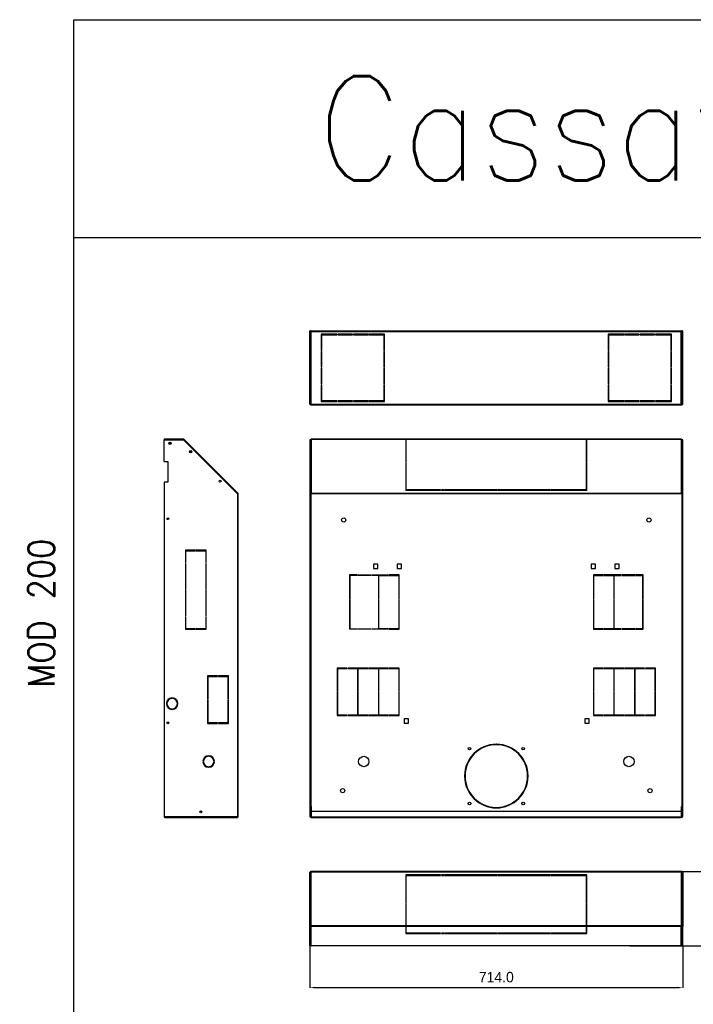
# Model space of a CAD drawing. Header units: inches. Extents: x -8834 to -3121, y 1010 to 9212.
# Tile 26 of 36: x -8834 to -7544, y 7040 to 8927. Entities that reach past the tile are written whole.
import ezdxf

# ---------------------------------------------------------------- set-up
doc = ezdxf.new("R2010")
doc.units = ezdxf.units.IN
doc.layers.add('1', color=7, linetype='Continuous')
doc.styles.add('CONVERTER_11', font='txt.shx', dxfattribs={"width": 0.9})
doc.dimstyles.new('Copia di Standard', dxfattribs={"dimtxt": 20, "dimasz": 10, "dimexe": 0.18, "dimexo": 0.0625, "dimgap": 10, "dimtad": 1, "dimdec": 1, "dimzin": 0, "dimdsep": 46, "dimtxsty": 'Standard', "dimcen": 0.09, "dimclrd": 4, "dimclre": 4, "dimadec": 0, "dimazin": 0, "dimtfac": 1, "dimtdec": 1, "dimtofl": 0, "dimtmove": 0, "dimatfit": 3, "dimfxl": 0.18, "dimtolj": 1, "dimtzin": 0, "dimarcsym": 0})

# ---------------------------------------------------------------- blocks, each defined once
blk = doc.blocks.new('*D33')
at = {"color": 3, "lineweight": -2, "transparency": 16777216}
for p, q in [((-8278.3, 7152.2), (-8278.3, 7071.7)), ((-7564.3, 7152.2), (-7564.3, 7071.7)), ((-8268.3, 7071.9), (-7574.3, 7071.9))]:
    blk.add_line(p, q, dxfattribs=at)
at = {"color": 3, "transparency": 16777216}
for points in [[(-8268.3, 7073.6), (-8268.3, 7070.3), (-8278.3, 7071.9)], [(-7574.3, 7073.6), (-7574.3, 7070.3), (-7564.3, 7071.9)]]:
    blk.add_solid(points, dxfattribs=at)
at = {"layer": 'Defpoints', "color": 0, "transparency": 16777216}
for p in [(-8278.3, 7152.3), (-7564.3, 7152.3), (-7564.3, 7071.9)]:
    blk.add_point(p, dxfattribs=at)
at = {"color": 3, "transparency": 16777216, "insert": (-7921.3, 7091.9), "char_height": 20, "attachment_point": 5}
blk.add_mtext('\\A1;714.0', dxfattribs=at)
blk = doc.blocks.new('*D34')
at = {"color": 3, "lineweight": -2, "transparency": 16777216}
for p, q in [((-7665.7, 7294.3), (-7413.8, 7294.3)), ((-7414, 7162.3), (-7414, 7284.3)), ((-7665.7, 7152.3), (-7413.8, 7152.3))]:
    blk.add_line(p, q, dxfattribs=at)
at = {"color": 3, "transparency": 16777216}
for points in [[(-7415.7, 7284.3), (-7412.4, 7284.3), (-7414, 7294.3)], [(-7415.7, 7162.3), (-7412.4, 7162.3), (-7414, 7152.3)]]:
    blk.add_solid(points, dxfattribs=at)
at = {"layer": 'Defpoints', "color": 0, "transparency": 16777216}
for p in [(-7665.8, 7294.3), (-7414, 7294.3), (-7665.8, 7152.3)]:
    blk.add_point(p, dxfattribs=at)
at = {"color": 3, "transparency": 16777216, "insert": (-7434, 7223.3), "char_height": 20, "attachment_point": 5, "rotation": 90}
blk.add_mtext('\\A1;142.0', dxfattribs=at)

msp = doc.modelspace()

# ---------------------------------------------------------------- linework, layer by layer
at = {"color": 7, "linetype": 'Continuous'}
for p, q in [((-8278.28, 8190.21), (-8278.28, 8330.72)), ((-8278.28, 8330.72), (-8277.28, 8330.72)), ((-8277.28, 8190.21), (-8277.28, 8330.72)), ((-8277.18, 8329.22), (-8277.18, 8330.72)), ((-8276.18, 8330.72), (-8277.18, 8330.72)), ((-8277.18, 8329.22), (-8275.68, 8329.22)), ((-8277.18, 8190.21), (-8277.18, 8329.22)), ((-8276.18, 8329.22), (-8276.18, 8330.72)), ((-8275.68, 8330.72), (-8275.68, 8329.22)), ((-8275.68, 8330.72), (-8021.28, 8330.72)), ((-8226.03, 8324.22), (-8256.78, 8324.22)), ((-8256.78, 8324.22), (-8256.78, 8292.66)), ((-8255.78, 8323.22), (-8226.03, 8323.22)), ((-8255.78, 8292.66), (-8255.78, 8323.22)), ((-8226.03, 8323.22), (-8226.03, 8324.22)), ((-8196.53, 8324.22), (-8224.53, 8324.22)), ((-8224.53, 8324.22), (-8224.53, 8323.22)), ((-8224.53, 8323.22), (-8196.53, 8323.22)), ((-8196.53, 8323.22), (-8196.53, 8324.22)), ((-8195.03, 8324.22), (-8195.03, 8323.22)), ((-8167.03, 8324.22), (-8195.03, 8324.22)), ((-8195.03, 8323.22), (-8167.03, 8323.22)), ((-8167.03, 8323.22), (-8167.03, 8324.22)), ((-8165.53, 8324.22), (-8165.53, 8323.22)), ((-8135.78, 8324.22), (-8165.53, 8324.22)), ((-8165.53, 8323.22), (-8136.78, 8323.22)), ((-8136.78, 8323.22), (-8136.78, 8292.66)), ((-8135.78, 8292.66), (-8135.78, 8324.22)), ((-8021.28, 8330.72), (-7566.88, 8330.72)), ((-7677.03, 8324.22), (-7706.78, 8324.22)), ((-7706.78, 8324.22), (-7706.78, 8292.66)), ((-7705.78, 8323.22), (-7677.03, 8323.22)), ((-7705.78, 8292.66), (-7705.78, 8323.22)), ((-7677.03, 8323.22), (-7677.03, 8324.22)), ((-7675.53, 8324.22), (-7675.53, 8323.22)), ((-7647.53, 8324.22), (-7675.53, 8324.22)), ((-7675.53, 8323.22), (-7647.53, 8323.22)), ((-7647.53, 8323.22), (-7647.53, 8324.22)), ((-7646.03, 8324.22), (-7646.03, 8323.22)), ((-7618.03, 8324.22), (-7646.03, 8324.22)), ((-7646.03, 8323.22), (-7618.03, 8323.22)), ((-7618.03, 8323.22), (-7618.03, 8324.22)), ((-7585.78, 8324.22), (-7616.53, 8324.22)), ((-7616.53, 8324.22), (-7616.53, 8323.22)), ((-7616.53, 8323.22), (-7586.78, 8323.22)), ((-7586.78, 8323.22), (-7586.78, 8292.66)), ((-7585.78, 8292.66), (-7585.78, 8324.22)), ((-7566.88, 8330.72), (-7566.88, 8329.22)), ((-7566.88, 8329.22), (-7565.38, 8329.22)), ((-7566.38, 8330.72), (-7566.38, 8329.22)), ((-7565.38, 8330.72), (-7566.38, 8330.72)), ((-7565.38, 8330.72), (-7565.38, 8329.22)), ((-7565.38, 8329.22), (-7565.38, 8190.21)), ((-7565.28, 8330.72), (-7564.28, 8330.72)), ((-7565.28, 8330.72), (-7565.28, 8190.21)), ((-7564.28, 8190.21), (-7564.28, 8330.72)), ((-8256.78, 8292.66), (-8255.78, 8292.66)), ((-8256.78, 8291.16), (-8256.78, 8260.76)), ((-8255.78, 8291.16), (-8256.78, 8291.16)), ((-8255.78, 8260.76), (-8255.78, 8291.16)), ((-8136.78, 8292.66), (-8135.78, 8292.66)), ((-8135.78, 8291.16), (-8136.78, 8291.16)), ((-8136.78, 8291.16), (-8136.78, 8260.76)), ((-8135.78, 8260.76), (-8135.78, 8291.16)), ((-7706.78, 8292.66), (-7705.78, 8292.66)), ((-7706.78, 8291.16), (-7706.78, 8260.76)), ((-7705.78, 8291.16), (-7706.78, 8291.16)), ((-7705.78, 8260.76), (-7705.78, 8291.16)), ((-7586.78, 8292.66), (-7585.78, 8292.66)), ((-7585.78, 8291.16), (-7586.78, 8291.16)), ((-7586.78, 8291.16), (-7586.78, 8260.76)), ((-7585.78, 8260.76), (-7585.78, 8291.16)), ((-8256.78, 8260.76), (-8255.78, 8260.76)), ((-8256.78, 8259.26), (-8256.78, 8228.86)), ((-8255.78, 8259.26), (-8256.78, 8259.26)), ((-8255.78, 8228.86), (-8255.78, 8259.26)), ((-8136.78, 8260.76), (-8135.78, 8260.76)), ((-8136.78, 8259.26), (-8136.78, 8228.86)), ((-8135.78, 8259.26), (-8136.78, 8259.26)), ((-8135.78, 8228.86), (-8135.78, 8259.26)), ((-7706.78, 8260.76), (-7705.78, 8260.76)), ((-7706.78, 8259.26), (-7706.78, 8228.86)), ((-7705.78, 8259.26), (-7706.78, 8259.26)), ((-7705.78, 8228.86), (-7705.78, 8259.26)), ((-7586.78, 8260.76), (-7585.78, 8260.76)), ((-7585.78, 8259.26), (-7586.78, 8259.26)), ((-7586.78, 8259.26), (-7586.78, 8228.86)), ((-7585.78, 8228.86), (-7585.78, 8259.26)), ((-8256.78, 8228.86), (-8255.78, 8228.86)), ((-8255.78, 8227.36), (-8256.78, 8227.36)), ((-8256.78, 8227.36), (-8256.78, 8195.21)), ((-8255.78, 8196.21), (-8255.78, 8227.36)), ((-8136.78, 8228.86), (-8135.78, 8228.86)), ((-8136.78, 8227.36), (-8136.78, 8196.21)), ((-8135.78, 8227.36), (-8136.78, 8227.36)), ((-8135.78, 8195.21), (-8135.78, 8227.36)), ((-7706.78, 8228.86), (-7705.78, 8228.86)), ((-7706.78, 8227.36), (-7706.78, 8195.21)), ((-7705.78, 8227.36), (-7706.78, 8227.36)), ((-7705.78, 8196.21), (-7705.78, 8227.36)), ((-7586.78, 8228.86), (-7585.78, 8228.86)), ((-7586.78, 8227.36), (-7586.78, 8196.21)), ((-7585.78, 8227.36), (-7586.78, 8227.36)), ((-7585.78, 8195.21), (-7585.78, 8227.36)), ((-8277.18, 8190.21), (-8276.18, 8190.21)), ((-8276.78, 8189.71), (-8275.68, 8189.71)), ((-8276.18, 8190.21), (-8275.68, 8190.21)), ((-8275.68, 8190.21), (-8275.68, 8189.86)), ((-8275.68, 8189.86), (-8275.68, 8189.71)), ((-8275.68, 8189.71), (-8275.68, 8188.71)), ((-8256.78, 8195.21), (-8226.03, 8195.21)), ((-8226.03, 8196.21), (-8255.78, 8196.21)), ((-8226.03, 8195.21), (-8226.03, 8196.21)), ((-8224.53, 8196.21), (-8224.53, 8195.21)), ((-8196.53, 8196.21), (-8224.53, 8196.21)), ((-8224.53, 8195.21), (-8196.53, 8195.21)), ((-8196.53, 8195.21), (-8196.53, 8196.21)), ((-8195.03, 8196.21), (-8195.03, 8195.21)), ((-8167.03, 8196.21), (-8195.03, 8196.21)), ((-8195.03, 8195.21), (-8167.03, 8195.21)), ((-8167.03, 8195.21), (-8167.03, 8196.21)), ((-8136.78, 8196.21), (-8165.53, 8196.21)), ((-8165.53, 8196.21), (-8165.53, 8195.21)), ((-8165.53, 8195.21), (-8135.78, 8195.21)), ((-7706.78, 8195.21), (-7677.03, 8195.21)), ((-7677.03, 8196.21), (-7705.78, 8196.21)), ((-7677.03, 8195.21), (-7677.03, 8196.21)), ((-7647.53, 8196.21), (-7675.53, 8196.21)), ((-7675.53, 8196.21), (-7675.53, 8195.21)), ((-7675.53, 8195.21), (-7647.53, 8195.21)), ((-7647.53, 8195.21), (-7647.53, 8196.21)), ((-7646.03, 8196.21), (-7646.03, 8195.21)), ((-7618.03, 8196.21), (-7646.03, 8196.21)), ((-7646.03, 8195.21), (-7618.03, 8195.21)), ((-7618.03, 8195.21), (-7618.03, 8196.21)), ((-7616.53, 8196.21), (-7616.53, 8195.21)), ((-7586.78, 8196.21), (-7616.53, 8196.21)), ((-7616.53, 8195.21), (-7585.78, 8195.21)), ((-7566.88, 8190.21), (-7566.38, 8190.21)), ((-7566.88, 8190.21), (-7566.88, 8189.86)), ((-7566.88, 8189.86), (-7566.88, 8189.71)), ((-7566.88, 8189.71), (-7565.78, 8189.71)), ((-7566.88, 8189.71), (-7566.88, 8188.71)), ((-7566.38, 8190.21), (-7565.38, 8190.21)), ((-8276.78, 8188.71), (-8275.68, 8188.71)), ((-8275.68, 8188.71), (-8021.28, 8188.71)), ((-8021.28, 8188.71), (-7566.88, 8188.71)), ((-7566.88, 8188.71), (-7565.78, 8188.71)), ((-8557.88, 8123.1), (-8557.88, 8121.6)), ((-8520.23, 8123.1), (-8557.88, 8123.1)), ((-8557.88, 8080.35), (-8557.88, 8121.6)), ((-8557.88, 8121.6), (-8520.52, 8121.6)), ((-8520.17, 8121.25), (-8520.52, 8121.6)), ((-8520.46, 8121.54), (-8520.44, 8121.6)), ((-8520.23, 8122.1), (-8520.44, 8121.6)), ((-8520.23, 8123.1), (-8520.23, 8122.1)), ((-8520.17, 8121.25), (-8520.08, 8121.45)), ((-8417.67, 8018.74), (-8520.17, 8121.25)), ((-8520.08, 8121.45), (-8519.88, 8121.95)), ((-8519.88, 8121.95), (-8519.17, 8122.66)), ((-8416.31, 8019.8), (-8519.17, 8122.66)), ((-8277.28, 8121.6), (-8278.28, 8121.6)), ((-8278.28, 8121.6), (-8278.28, 8080.35)), ((-8277.28, 8080.35), (-8277.28, 8121.6)), ((-8277.18, 8108.1), (-8277.18, 8121.6)), ((-8276.18, 8121.45), (-8276.18, 8121.6)), ((-8276.18, 8108.1), (-8276.18, 8121.45)), ((-8275.68, 8121.95), (-8276.03, 8121.95)), ((-8021.28, 8123.1), (-8275.68, 8123.1)), ((-8021.28, 8122.1), (-8275.68, 8122.1)), ((-8094.88, 8121.95), (-8094.88, 8080.2)), ((-8093.88, 8080.2), (-8093.88, 8121.95)), ((-7566.88, 8123.1), (-8021.28, 8123.1)), ((-7566.88, 8122.1), (-8021.28, 8122.1)), ((-7748.88, 8121.95), (-7748.88, 8080.2)), ((-7747.88, 8080.2), (-7747.88, 8121.95)), ((-7566.52, 8121.95), (-7566.88, 8121.95)), ((-7566.38, 8121.6), (-7566.38, 8121.45)), ((-7566.38, 8108.1), (-7566.38, 8121.45)), ((-7565.38, 8121.6), (-7565.38, 8108.1)), ((-7565.28, 8121.6), (-7565.28, 8080.35)), ((-7564.28, 8121.6), (-7565.28, 8121.6)), ((-7564.28, 8080.35), (-7564.28, 8121.6)), ((-8277.18, 8107.95), (-8277.18, 8108.1)), ((-8276.18, 8108.1), (-8277.18, 8108.1)), ((-8277.18, 8018.74), (-8277.18, 8107.95)), ((-8277.18, 8107.95), (-8276.18, 8107.95)), ((-8276.18, 8107.95), (-8276.18, 8108.1)), ((-8276.18, 8018.74), (-8276.18, 8107.95)), ((-7566.38, 8107.95), (-7566.38, 8108.1)), ((-7565.38, 8108.1), (-7566.38, 8108.1)), ((-7566.38, 8107.95), (-7565.38, 8107.95)), ((-7566.38, 8018.74), (-7566.38, 8107.95)), ((-7565.38, 8107.95), (-7565.38, 8108.1)), ((-7565.38, 8018.74), (-7565.38, 8107.95)), ((-8557.88, 8080.35), (-8550.88, 8080.35)), ((-8550.88, 8080.35), (-8550.88, 8040.35)), ((-8277.28, 8080.35), (-8278.28, 8080.35)), ((-8278.28, 8080.35), (-8278.28, 8040.35)), ((-8277.28, 8080.35), (-8277.28, 8040.35)), ((-8094.88, 8080.2), (-8093.88, 8080.2)), ((-8094.88, 8080.2), (-8094.88, 8079.49)), ((-8094.88, 8079.49), (-8093.88, 8079.49)), ((-8094.88, 8078.43), (-8094.88, 8025.56)), ((-8093.88, 8078.43), (-8094.88, 8078.43)), ((-8093.88, 8079.49), (-8093.88, 8080.2)), ((-8093.88, 8025.86), (-8093.88, 8078.43)), ((-7748.88, 8080.2), (-7748.88, 8079.49)), ((-7748.88, 8080.2), (-7747.88, 8080.2)), ((-7748.88, 8079.49), (-7747.88, 8079.49)), ((-7748.88, 8078.43), (-7748.88, 8025.86)), ((-7747.88, 8078.43), (-7748.88, 8078.43)), ((-7747.88, 8079.49), (-7747.88, 8080.2)), ((-7747.88, 8025.56), (-7747.88, 8078.43)), ((-7565.28, 8040.35), (-7565.28, 8080.35)), ((-7564.28, 8080.35), (-7565.28, 8080.35)), ((-7564.28, 8040.35), (-7564.28, 8080.35)), ((-8550.88, 8040.35), (-8557.88, 8040.35)), ((-8557.88, 8040.35), (-8557.88, 7399.39)), ((-8278.28, 8040.35), (-8278.28, 7399.39)), ((-8278.28, 8040.35), (-8277.28, 8040.35)), ((-8277.28, 8018.45), (-8277.28, 8040.35)), ((-7565.28, 8040.35), (-7564.28, 8040.35)), ((-7565.28, 8040.35), (-7565.28, 8018.45)), ((-7564.28, 7399.39), (-7564.28, 8040.35)), ((-8417.02, 8019.1), (-8416.31, 8019.8)), ((-8028.13, 8025.56), (-8094.88, 8025.56)), ((-8094.88, 8025.56), (-8094.88, 8024.86)), ((-8028.13, 8024.86), (-8094.88, 8024.86)), ((-8028.13, 8025.86), (-8093.88, 8025.86)), ((-8028.13, 8025.56), (-8028.13, 8025.86)), ((-8028.13, 8024.86), (-8028.13, 8025.56)), ((-8021.28, 8025.86), (-8026.63, 8025.86)), ((-8026.63, 8025.86), (-8026.63, 8025.56)), ((-8021.28, 8025.56), (-8026.63, 8025.56)), ((-8026.63, 8025.56), (-8026.63, 8024.86)), ((-8021.28, 8024.86), (-8026.63, 8024.86)), ((-8021.28, 8025.86), (-8023.63, 8025.86)), ((-8021.28, 8025.56), (-8023.63, 8025.56)), ((-8021.28, 8024.86), (-8023.63, 8024.86)), ((-8020.63, 8025.86), (-8021.28, 8025.86)), ((-8020.63, 8025.56), (-8021.28, 8025.56)), ((-8020.63, 8024.86), (-8021.28, 8024.86)), ((-8020.63, 8025.56), (-8020.63, 8025.86)), ((-8020.63, 8024.86), (-8020.63, 8025.56)), ((-8019.13, 8025.86), (-8019.13, 8025.56)), ((-7919.13, 8025.86), (-8019.13, 8025.86)), ((-8019.13, 8025.56), (-8019.13, 8024.86)), ((-7919.13, 8025.56), (-8019.13, 8025.56)), ((-7919.13, 8024.86), (-8019.13, 8024.86)), ((-7919.13, 8025.56), (-7919.13, 8025.86)), ((-7919.13, 8024.86), (-7919.13, 8025.56)), ((-7917.63, 8025.86), (-7917.63, 8025.56)), ((-7817.63, 8025.86), (-7917.63, 8025.86)), ((-7917.63, 8025.56), (-7917.63, 8024.86)), ((-7817.63, 8025.56), (-7917.63, 8025.56)), ((-7817.63, 8024.86), (-7917.63, 8024.86)), ((-7817.63, 8025.56), (-7817.63, 8025.86)), ((-7817.63, 8024.86), (-7817.63, 8025.56)), ((-7748.88, 8025.86), (-7816.13, 8025.86)), ((-7816.13, 8025.86), (-7816.13, 8025.56)), ((-7816.13, 8025.56), (-7816.13, 8024.86)), ((-7747.88, 8025.56), (-7816.13, 8025.56)), ((-7747.88, 8024.86), (-7816.13, 8024.86)), ((-7747.88, 8024.86), (-7747.88, 8025.56)), ((-8417.37, 8018.45), (-8417.67, 8018.74)), ((-8417.67, 8018.74), (-8417.37, 8018.74)), ((-8417.37, 8018.74), (-8417.02, 8019.1)), ((-8417.37, 8018.45), (-8416.87, 8018.45)), ((-8416.87, 8018.45), (-8416.87, 8018.74)), ((-8416.87, 8018.45), (-8415.87, 8018.45)), ((-8415.87, 8018.45), (-8415.87, 8018.74)), ((-8415.87, 7399.39), (-8415.87, 8018.45)), ((-8277.28, 7399.39), (-8277.28, 8018.45)), ((-8277.28, 8018.45), (-8276.78, 8018.45)), ((-8276.18, 8018.74), (-8277.18, 8018.74)), ((-8276.78, 8018.45), (-8275.68, 8018.45)), ((-8275.68, 8018.74), (-8275.68, 8019.1)), ((-8275.68, 8018.74), (-8275.68, 8018.45)), ((-7566.88, 8018.74), (-7566.88, 8019.1)), ((-7566.88, 8018.45), (-7566.88, 8018.74)), ((-7565.78, 8018.45), (-7566.88, 8018.45)), ((-7565.38, 8018.74), (-7566.38, 8018.74)), ((-7565.78, 8018.45), (-7565.28, 8018.45)), ((-7565.28, 8018.45), (-7565.28, 7399.39)), ((-8497.62, 7909.97), (-8516.87, 7909.97)), ((-8516.87, 7909.97), (-8516.87, 7886.53)), ((-8515.87, 7908.97), (-8497.62, 7908.97)), ((-8515.87, 7886.53), (-8515.87, 7908.97)), ((-8497.62, 7908.97), (-8497.62, 7909.97)), ((-8496.12, 7909.97), (-8496.12, 7908.97)), ((-8476.87, 7909.97), (-8496.12, 7909.97)), ((-8496.12, 7908.97), (-8477.87, 7908.97)), ((-8477.87, 7908.97), (-8477.87, 7886.53)), ((-8476.87, 7886.53), (-8476.87, 7909.97)), ((-8516.87, 7886.53), (-8515.87, 7886.53)), ((-8516.87, 7885.03), (-8516.87, 7835.03)), ((-8515.87, 7885.03), (-8516.87, 7885.03)), ((-8515.87, 7835.03), (-8515.87, 7885.03)), ((-8477.87, 7886.53), (-8476.87, 7886.53)), ((-8477.87, 7885.03), (-8477.87, 7835.03)), ((-8476.87, 7885.03), (-8477.87, 7885.03)), ((-8476.87, 7835.03), (-8476.87, 7885.03)), ((-8156.33, 7883.59), (-8156.33, 7875.29)), ((-8148.03, 7883.59), (-8156.33, 7883.59)), ((-8156.33, 7875.29), (-8148.03, 7875.29)), ((-8148.03, 7875.29), (-8148.03, 7883.59)), ((-8103.03, 7883.59), (-8111.33, 7883.59)), ((-8111.33, 7883.59), (-8111.33, 7875.29)), ((-8111.33, 7875.29), (-8103.03, 7875.29)), ((-8103.03, 7875.29), (-8103.03, 7883.59)), ((-7731.23, 7883.59), (-7739.53, 7883.59)), ((-7739.53, 7883.59), (-7739.53, 7875.29)), ((-7739.53, 7875.29), (-7731.23, 7875.29)), ((-7731.23, 7875.29), (-7731.23, 7883.59)), ((-7686.23, 7883.59), (-7694.53, 7883.59)), ((-7694.53, 7883.59), (-7694.53, 7875.29)), ((-7694.53, 7875.29), (-7686.23, 7875.29)), ((-7686.23, 7875.29), (-7686.23, 7883.59)), ((-8202.28, 7862.79), (-8202.28, 7816.69)), ((-8188.5, 7862.79), (-8202.28, 7862.79)), ((-8201.28, 7816.69), (-8201.28, 7861.79)), ((-8188.5, 7861.79), (-8201.28, 7861.79)), ((-8188.5, 7862.79), (-8188.5, 7861.79)), ((-8187, 7862.79), (-8161.45, 7862.79)), ((-8187, 7861.79), (-8187, 7862.79)), ((-8161.45, 7861.79), (-8187, 7861.79)), ((-8161.45, 7862.79), (-8161.45, 7861.79)), ((-8159.95, 7861.79), (-8159.95, 7862.79)), ((-8159.95, 7862.79), (-8127.93, 7862.79)), ((-8147.18, 7861.79), (-8159.95, 7861.79)), ((-8147.18, 7861.79), (-8147.18, 7816.69)), ((-8146.18, 7816.69), (-8146.18, 7861.79)), ((-8146.18, 7861.79), (-8127.93, 7861.79)), ((-8127.93, 7861.79), (-8127.93, 7862.79)), ((-8126.43, 7862.79), (-8126.43, 7861.79)), ((-8107.18, 7862.79), (-8126.43, 7862.79)), ((-8126.43, 7861.79), (-8108.18, 7861.79)), ((-8108.18, 7861.79), (-8108.18, 7816.69)), ((-8107.18, 7816.69), (-8107.18, 7862.79)), ((-7735.38, 7862.79), (-7735.38, 7816.69)), ((-7716.13, 7862.79), (-7735.38, 7862.79)), ((-7734.38, 7861.79), (-7716.13, 7861.79)), ((-7734.38, 7816.69), (-7734.38, 7861.79)), ((-7716.13, 7861.79), (-7716.13, 7862.79)), ((-7714.63, 7862.79), (-7714.63, 7861.79)), ((-7682.6, 7862.79), (-7714.63, 7862.79)), ((-7714.63, 7861.79), (-7696.38, 7861.79)), ((-7696.38, 7861.79), (-7696.38, 7816.69)), ((-7695.38, 7861.79), (-7682.6, 7861.79)), ((-7695.38, 7816.69), (-7695.38, 7861.79)), ((-7682.6, 7861.79), (-7682.6, 7862.79)), ((-7655.55, 7862.79), (-7681.1, 7862.79)), ((-7681.1, 7862.79), (-7681.1, 7861.79)), ((-7681.1, 7861.79), (-7655.55, 7861.79)), ((-7655.55, 7861.79), (-7655.55, 7862.79)), ((-7654.05, 7862.79), (-7654.05, 7861.79)), ((-7640.28, 7862.79), (-7654.05, 7862.79)), ((-7654.05, 7861.79), (-7641.28, 7861.79)), ((-7641.28, 7861.79), (-7641.28, 7816.69)), ((-7640.28, 7816.69), (-7640.28, 7862.79)), ((-8516.87, 7835.03), (-8515.87, 7835.03)), ((-8516.87, 7833.53), (-8516.87, 7783.53)), ((-8515.87, 7833.53), (-8516.87, 7833.53)), ((-8515.87, 7783.53), (-8515.87, 7833.53)), ((-8477.87, 7835.03), (-8476.87, 7835.03)), ((-8476.87, 7833.53), (-8477.87, 7833.53)), ((-8477.87, 7833.53), (-8477.87, 7783.53)), ((-8476.87, 7783.53), (-8476.87, 7833.53)), ((-8202.28, 7816.69), (-8201.28, 7816.69)), ((-8202.28, 7815.19), (-8202.28, 7758.59)), ((-8201.28, 7815.19), (-8202.28, 7815.19)), ((-8201.28, 7759.59), (-8201.28, 7815.19)), ((-8147.18, 7816.69), (-8146.18, 7816.69)), ((-8147.18, 7815.19), (-8147.18, 7759.59)), ((-8146.18, 7815.19), (-8147.18, 7815.19)), ((-8146.18, 7759.59), (-8146.18, 7815.19)), ((-8108.18, 7816.69), (-8107.18, 7816.69)), ((-8107.18, 7815.19), (-8108.18, 7815.19)), ((-8108.18, 7815.19), (-8108.18, 7759.59)), ((-8107.18, 7758.59), (-8107.18, 7815.19)), ((-7735.38, 7816.69), (-7734.38, 7816.69)), ((-7734.38, 7815.19), (-7735.38, 7815.19)), ((-7735.38, 7815.19), (-7735.38, 7758.59)), ((-7734.38, 7759.59), (-7734.38, 7815.19)), ((-7696.38, 7816.69), (-7695.38, 7816.69)), ((-7695.38, 7815.19), (-7696.38, 7815.19)), ((-7696.38, 7815.19), (-7696.38, 7759.59)), ((-7695.38, 7759.59), (-7695.38, 7815.19)), ((-7641.28, 7816.69), (-7640.28, 7816.69)), ((-7640.28, 7815.19), (-7641.28, 7815.19)), ((-7641.28, 7815.19), (-7641.28, 7759.59)), ((-7640.28, 7758.59), (-7640.28, 7815.19)), ((-8516.87, 7783.53), (-8515.87, 7783.53)), ((-8516.87, 7782.03), (-8516.87, 7758.59)), ((-8515.87, 7782.03), (-8516.87, 7782.03)), ((-8515.87, 7759.59), (-8515.87, 7782.03)), ((-8477.87, 7783.53), (-8476.87, 7783.53)), ((-8476.87, 7782.03), (-8477.87, 7782.03)), ((-8477.87, 7782.03), (-8477.87, 7759.59)), ((-8476.87, 7758.59), (-8476.87, 7782.03)), ((-8516.87, 7758.59), (-8497.62, 7758.59)), ((-8497.62, 7759.59), (-8515.87, 7759.59)), ((-8497.62, 7758.59), (-8497.62, 7759.59)), ((-8496.12, 7759.59), (-8496.12, 7758.59)), ((-8477.87, 7759.59), (-8496.12, 7759.59)), ((-8496.12, 7758.59), (-8476.87, 7758.59)), ((-8188.5, 7758.59), (-8202.28, 7758.59)), ((-8201.28, 7759.59), (-8188.5, 7759.59)), ((-8188.5, 7759.59), (-8188.5, 7758.59)), ((-8187, 7759.59), (-8161.45, 7759.59)), ((-8187, 7758.59), (-8187, 7759.59)), ((-8161.45, 7758.59), (-8187, 7758.59)), ((-8161.45, 7759.59), (-8161.45, 7758.59)), ((-8159.95, 7759.59), (-8147.18, 7759.59)), ((-8159.95, 7758.59), (-8159.95, 7759.59)), ((-8127.93, 7758.59), (-8159.95, 7758.59)), ((-8127.93, 7759.59), (-8146.18, 7759.59)), ((-8127.93, 7758.59), (-8127.93, 7759.59)), ((-8126.43, 7759.59), (-8126.43, 7758.59)), ((-8108.18, 7759.59), (-8126.43, 7759.59)), ((-8126.43, 7758.59), (-8107.18, 7758.59)), ((-7735.38, 7758.59), (-7716.13, 7758.59)), ((-7716.13, 7759.59), (-7734.38, 7759.59)), ((-7716.13, 7758.59), (-7716.13, 7759.59)), ((-7714.63, 7759.59), (-7714.63, 7758.59)), ((-7696.38, 7759.59), (-7714.63, 7759.59)), ((-7714.63, 7758.59), (-7682.6, 7758.59)), ((-7682.6, 7759.59), (-7695.38, 7759.59)), ((-7682.6, 7758.59), (-7682.6, 7759.59)), ((-7655.55, 7759.59), (-7681.1, 7759.59)), ((-7681.1, 7759.59), (-7681.1, 7758.59)), ((-7681.1, 7758.59), (-7655.55, 7758.59)), ((-7655.55, 7758.59), (-7655.55, 7759.59)), ((-7641.28, 7759.59), (-7654.05, 7759.59)), ((-7654.05, 7759.59), (-7654.05, 7758.59)), ((-7654.05, 7758.59), (-7640.28, 7758.59)), ((-8226.08, 7684.29), (-8226.08, 7639.46)), ((-8206.83, 7684.29), (-8226.08, 7684.29)), ((-8225.08, 7683.29), (-8206.83, 7683.29)), ((-8225.08, 7639.46), (-8225.08, 7683.29)), ((-8206.83, 7683.29), (-8206.83, 7684.29)), ((-8167.38, 7684.29), (-8205.33, 7684.29)), ((-8205.33, 7684.29), (-8205.33, 7683.29)), ((-8205.33, 7683.29), (-8187.08, 7683.29)), ((-8187.08, 7683.29), (-8187.08, 7639.46)), ((-8186.08, 7639.46), (-8186.08, 7683.29)), ((-8186.08, 7683.29), (-8167.38, 7683.29)), ((-8167.38, 7683.29), (-8167.38, 7684.29)), ((-8165.88, 7684.29), (-8165.88, 7683.29)), ((-8127.93, 7684.29), (-8165.88, 7684.29)), ((-8165.88, 7683.29), (-8147.18, 7683.29)), ((-8147.18, 7683.29), (-8147.18, 7639.46)), ((-8146.18, 7639.46), (-8146.18, 7683.29)), ((-8146.18, 7683.29), (-8127.93, 7683.29)), ((-8127.93, 7683.29), (-8127.93, 7684.29)), ((-8126.43, 7684.29), (-8126.43, 7683.29)), ((-8107.18, 7684.29), (-8126.43, 7684.29)), ((-8126.43, 7683.29), (-8108.18, 7683.29)), ((-8108.18, 7683.29), (-8108.18, 7639.46)), ((-8107.18, 7639.46), (-8107.18, 7684.29)), ((-7735.38, 7684.29), (-7735.38, 7639.46)), ((-7716.13, 7684.29), (-7735.38, 7684.29)), ((-7734.38, 7639.46), (-7734.38, 7683.29)), ((-7734.38, 7683.29), (-7716.13, 7683.29)), ((-7716.13, 7683.29), (-7716.13, 7684.29)), ((-7676.68, 7684.29), (-7714.63, 7684.29)), ((-7714.63, 7684.29), (-7714.63, 7683.29)), ((-7714.63, 7683.29), (-7696.38, 7683.29)), ((-7696.38, 7683.29), (-7696.38, 7639.46)), ((-7695.38, 7639.46), (-7695.38, 7683.29)), ((-7695.38, 7683.29), (-7676.68, 7683.29)), ((-7676.68, 7683.29), (-7676.68, 7684.29)), ((-7637.23, 7684.29), (-7675.18, 7684.29)), ((-7675.18, 7684.29), (-7675.18, 7683.29)), ((-7675.18, 7683.29), (-7656.48, 7683.29)), ((-7656.48, 7683.29), (-7656.48, 7639.46)), ((-7655.48, 7683.29), (-7637.23, 7683.29)), ((-7655.48, 7639.46), (-7655.48, 7683.29)), ((-7637.23, 7683.29), (-7637.23, 7684.29)), ((-7635.73, 7684.29), (-7635.73, 7683.29)), ((-7616.48, 7684.29), (-7635.73, 7684.29)), ((-7635.73, 7683.29), (-7617.48, 7683.29)), ((-7617.48, 7683.29), (-7617.48, 7639.46)), ((-7616.48, 7639.46), (-7616.48, 7684.29)), ((-8455.12, 7669.47), (-8474.37, 7669.47)), ((-8474.37, 7669.47), (-8474.37, 7624.56)), ((-8473.37, 7668.47), (-8455.12, 7668.47)), ((-8473.37, 7624.56), (-8473.37, 7668.47)), ((-8455.12, 7668.47), (-8455.12, 7669.47)), ((-8453.62, 7669.47), (-8453.62, 7668.47)), ((-8434.37, 7669.47), (-8453.62, 7669.47)), ((-8453.62, 7668.47), (-8435.37, 7668.47)), ((-8435.37, 7668.47), (-8435.37, 7624.56)), ((-8434.37, 7624.56), (-8434.37, 7669.47)), ((-8542.78, 7626.14), (-8542.78, 7627.14)), ((-8541.78, 7627.14), (-8541.78, 7626.14)), ((-8474.37, 7624.56), (-8473.37, 7624.56)), ((-8435.37, 7624.56), (-8434.37, 7624.56)), ((-8226.08, 7639.46), (-8225.08, 7639.46)), ((-8226.08, 7637.96), (-8226.08, 7593.24)), ((-8225.08, 7637.96), (-8226.08, 7637.96)), ((-8225.08, 7594.24), (-8225.08, 7637.96)), ((-8187.08, 7639.46), (-8186.08, 7639.46)), ((-8187.08, 7637.96), (-8187.08, 7594.24)), ((-8186.08, 7637.96), (-8187.08, 7637.96)), ((-8186.08, 7594.24), (-8186.08, 7637.96)), ((-8147.18, 7639.46), (-8146.18, 7639.46)), ((-8147.18, 7637.96), (-8147.18, 7594.24)), ((-8146.18, 7637.96), (-8147.18, 7637.96)), ((-8146.18, 7594.24), (-8146.18, 7637.96)), ((-8108.18, 7639.46), (-8107.18, 7639.46)), ((-8107.18, 7637.96), (-8108.18, 7637.96)), ((-8108.18, 7637.96), (-8108.18, 7594.24)), ((-8107.18, 7593.24), (-8107.18, 7637.96)), ((-7735.38, 7639.46), (-7734.38, 7639.46)), ((-7735.38, 7637.96), (-7735.38, 7593.24)), ((-7734.38, 7637.96), (-7735.38, 7637.96)), ((-7734.38, 7594.24), (-7734.38, 7637.96)), ((-7696.38, 7639.46), (-7695.38, 7639.46)), ((-7696.38, 7637.96), (-7696.38, 7594.24)), ((-7695.38, 7637.96), (-7696.38, 7637.96)), ((-7695.38, 7594.24), (-7695.38, 7637.96)), ((-7656.48, 7639.46), (-7655.48, 7639.46)), ((-7656.48, 7637.96), (-7656.48, 7594.24)), ((-7655.48, 7637.96), (-7656.48, 7637.96)), ((-7655.48, 7594.24), (-7655.48, 7637.96)), ((-7617.48, 7639.46), (-7616.48, 7639.46)), ((-7616.48, 7637.96), (-7617.48, 7637.96)), ((-7617.48, 7637.96), (-7617.48, 7594.24)), ((-7616.48, 7593.24), (-7616.48, 7637.96)), ((-8553.27, 7616.65), (-8552.27, 7616.65)), ((-8552.27, 7615.65), (-8553.27, 7615.65)), ((-8542.78, 7605.16), (-8542.78, 7606.17)), ((-8541.78, 7606.17), (-8541.78, 7605.16)), ((-8532.3, 7616.65), (-8531.29, 7616.65)), ((-8531.29, 7615.65), (-8532.3, 7615.65)), ((-8473.37, 7623.06), (-8474.37, 7623.06)), ((-8474.37, 7623.06), (-8474.37, 7578.14)), ((-8473.37, 7579.14), (-8473.37, 7623.06)), ((-8434.37, 7623.06), (-8435.37, 7623.06)), ((-8435.37, 7623.06), (-8435.37, 7579.14)), ((-8434.37, 7578.14), (-8434.37, 7623.06)), ((-8226.08, 7593.24), (-8206.83, 7593.24)), ((-8206.83, 7594.24), (-8225.08, 7594.24)), ((-8206.83, 7593.24), (-8206.83, 7594.24)), ((-8205.33, 7594.24), (-8205.33, 7593.24)), ((-8187.08, 7594.24), (-8205.33, 7594.24)), ((-8205.33, 7593.24), (-8167.38, 7593.24)), ((-8167.38, 7594.24), (-8186.08, 7594.24)), ((-8167.38, 7593.24), (-8167.38, 7594.24)), ((-8147.18, 7594.24), (-8165.88, 7594.24)), ((-8165.88, 7594.24), (-8165.88, 7593.24)), ((-8165.88, 7593.24), (-8127.93, 7593.24)), ((-8127.93, 7594.24), (-8146.18, 7594.24)), ((-8127.93, 7593.24), (-8127.93, 7594.24)), ((-8108.18, 7594.24), (-8126.43, 7594.24)), ((-8126.43, 7594.24), (-8126.43, 7593.24)), ((-8126.43, 7593.24), (-8107.18, 7593.24)), ((-8089.73, 7587.04), (-8098.03, 7587.04)), ((-8098.03, 7587.04), (-8098.03, 7578.74)), ((-8089.73, 7578.74), (-8089.73, 7587.04)), ((-7743.73, 7587.04), (-7752.03, 7587.04)), ((-7752.03, 7587.04), (-7752.03, 7578.74)), ((-7743.73, 7578.74), (-7743.73, 7587.04)), ((-7735.38, 7593.24), (-7716.13, 7593.24)), ((-7716.13, 7594.24), (-7734.38, 7594.24)), ((-7716.13, 7593.24), (-7716.13, 7594.24)), ((-7714.63, 7594.24), (-7714.63, 7593.24)), ((-7696.38, 7594.24), (-7714.63, 7594.24)), ((-7714.63, 7593.24), (-7676.68, 7593.24)), ((-7676.68, 7594.24), (-7695.38, 7594.24)), ((-7676.68, 7593.24), (-7676.68, 7594.24)), ((-7675.18, 7594.24), (-7675.18, 7593.24)), ((-7656.48, 7594.24), (-7675.18, 7594.24)), ((-7675.18, 7593.24), (-7637.23, 7593.24)), ((-7637.23, 7594.24), (-7655.48, 7594.24)), ((-7637.23, 7593.24), (-7637.23, 7594.24)), ((-7635.73, 7594.24), (-7635.73, 7593.24)), ((-7617.48, 7594.24), (-7635.73, 7594.24)), ((-7635.73, 7593.24), (-7616.48, 7593.24)), ((-8474.37, 7578.14), (-8455.12, 7578.14)), ((-8455.12, 7579.14), (-8473.37, 7579.14)), ((-8455.12, 7578.14), (-8455.12, 7579.14)), ((-8453.62, 7579.14), (-8453.62, 7578.14)), ((-8435.37, 7579.14), (-8453.62, 7579.14)), ((-8453.62, 7578.14), (-8434.37, 7578.14)), ((-8098.03, 7578.74), (-8089.73, 7578.74)), ((-7752.03, 7578.74), (-7743.73, 7578.74)), ((-7921.78, 7538.39), (-7921.78, 7537.39)), ((-7920.78, 7537.39), (-7920.78, 7538.39)), ((-8472.87, 7515.28), (-8472.87, 7516.28)), ((-8471.87, 7516.28), (-8471.87, 7515.28)), ((-8483.36, 7505.79), (-8482.36, 7505.79)), ((-8482.36, 7504.79), (-8483.36, 7504.79)), ((-8472.87, 7494.3), (-8472.87, 7495.3)), ((-8471.87, 7495.3), (-8471.87, 7494.3)), ((-8462.39, 7505.79), (-8461.38, 7505.79)), ((-8461.38, 7504.79), (-8462.39, 7504.79)), ((-7981.27, 7477.89), (-7982.27, 7477.89)), ((-7982.27, 7476.89), (-7981.27, 7476.89)), ((-7860.28, 7477.89), (-7861.28, 7477.89)), ((-7861.28, 7476.89), (-7860.28, 7476.89)), ((-8277.18, 7399.39), (-8277.18, 7418.89)), ((-8276.18, 7418.89), (-8277.18, 7418.89)), ((-8276.18, 7418.89), (-8276.18, 7399.39)), ((-7921.78, 7417.39), (-7921.78, 7416.39)), ((-7920.78, 7416.39), (-7920.78, 7417.39)), ((-7565.38, 7418.89), (-7566.38, 7418.89)), ((-7566.38, 7399.39), (-7566.38, 7418.89)), ((-7565.38, 7418.89), (-7565.38, 7399.39)), ((-8556.88, 7399.39), (-8557.88, 7399.39)), ((-8556.38, 7399.39), (-8556.88, 7399.39)), ((-8556.38, 7398.89), (-8556.38, 7399.39)), ((-8417.37, 7399.39), (-8556.38, 7399.39)), ((-8556.38, 7397.89), (-8556.38, 7398.89)), ((-8556.38, 7397.89), (-8417.37, 7397.89)), ((-8417.37, 7399.39), (-8416.87, 7399.39)), ((-8417.37, 7398.89), (-8417.37, 7399.39)), ((-8417.37, 7397.89), (-8417.37, 7398.89)), ((-8416.87, 7399.39), (-8415.87, 7399.39)), ((-8278.28, 7399.39), (-8277.28, 7399.39)), ((-8277.28, 7399.39), (-8277.18, 7399.39)), ((-8276.18, 7399.39), (-8275.68, 7399.39)), ((-8275.68, 7399.39), (-8275.68, 7409.35)), ((-8021.28, 7409.35), (-8275.68, 7409.35)), ((-8275.68, 7399.39), (-8275.68, 7398.89)), ((-8275.68, 7398.89), (-8275.68, 7397.89)), ((-8275.68, 7397.89), (-8021.28, 7397.89)), ((-7566.88, 7409.35), (-8021.28, 7409.35)), ((-8021.28, 7397.89), (-7566.88, 7397.89)), ((-7566.88, 7409.35), (-7566.88, 7399.39)), ((-7566.88, 7399.39), (-7566.38, 7399.39)), ((-7566.88, 7399.39), (-7566.88, 7398.89)), ((-7566.88, 7398.89), (-7566.88, 7397.89)), ((-7565.38, 7399.39), (-7565.28, 7399.39)), ((-7565.28, 7399.39), (-7564.28, 7399.39)), ((-8278.28, 7189.63), (-8278.28, 7292.78)), ((-8278.28, 7292.78), (-8277.28, 7292.78)), ((-8277.28, 7292.78), (-8277.28, 7189.63)), ((-8277.18, 7190.07), (-8277.18, 7292.78)), ((-8275.68, 7294.28), (-8276.78, 7294.28)), ((-8021.28, 7294.28), (-8275.68, 7294.28)), ((-8275.68, 7294.28), (-8275.68, 7293.84)), ((-8028.13, 7288.08), (-8094.88, 7288.08)), ((-8094.88, 7288.08), (-8094.88, 7287.37)), ((-8094.88, 7287.37), (-8094.88, 7234.5)), ((-8028.13, 7287.37), (-8094.88, 7287.37)), ((-8093.88, 7234.5), (-8093.88, 7287.08)), ((-8093.88, 7287.08), (-8028.13, 7287.08)), ((-8028.13, 7288.08), (-8028.13, 7287.37)), ((-8028.13, 7287.37), (-8028.13, 7287.08)), ((-8021.28, 7288.08), (-8026.63, 7288.08)), ((-8026.63, 7287.37), (-8026.63, 7288.08)), ((-8021.28, 7287.37), (-8026.63, 7287.37)), ((-8026.63, 7287.08), (-8026.63, 7287.37)), ((-8026.63, 7287.08), (-8021.28, 7287.08)), ((-8021.28, 7288.08), (-8023.63, 7288.08)), ((-8021.28, 7287.37), (-8023.63, 7287.37)), ((-8023.63, 7287.08), (-8021.28, 7287.08)), ((-7566.88, 7294.28), (-8021.28, 7294.28)), ((-8020.63, 7288.08), (-8021.28, 7288.08)), ((-8020.63, 7287.37), (-8021.28, 7287.37)), ((-8021.28, 7287.08), (-8020.63, 7287.08)), ((-8020.63, 7288.08), (-8020.63, 7287.37)), ((-8020.63, 7287.37), (-8020.63, 7287.08)), ((-7919.13, 7288.08), (-8019.13, 7288.08)), ((-8019.13, 7287.37), (-8019.13, 7288.08)), ((-7919.13, 7287.37), (-8019.13, 7287.37)), ((-8019.13, 7287.08), (-8019.13, 7287.37)), ((-8019.13, 7287.08), (-7919.13, 7287.08)), ((-7919.13, 7288.08), (-7919.13, 7287.37)), ((-7919.13, 7287.37), (-7919.13, 7287.08)), ((-7817.63, 7288.08), (-7917.63, 7288.08)), ((-7917.63, 7287.37), (-7917.63, 7288.08)), ((-7817.63, 7287.37), (-7917.63, 7287.37)), ((-7917.63, 7287.08), (-7917.63, 7287.37)), ((-7917.63, 7287.08), (-7817.63, 7287.08)), ((-7817.63, 7288.08), (-7817.63, 7287.37)), ((-7817.63, 7287.37), (-7817.63, 7287.08)), ((-7747.88, 7288.08), (-7816.13, 7288.08)), ((-7816.13, 7287.37), (-7816.13, 7288.08)), ((-7747.88, 7287.37), (-7816.13, 7287.37)), ((-7816.13, 7287.08), (-7816.13, 7287.37)), ((-7816.13, 7287.08), (-7748.88, 7287.08)), ((-7748.88, 7287.08), (-7748.88, 7234.5)), ((-7747.88, 7287.37), (-7747.88, 7288.08)), ((-7747.88, 7234.5), (-7747.88, 7287.37)), ((-7566.88, 7294.28), (-7566.88, 7293.84)), ((-7565.78, 7294.28), (-7566.88, 7294.28)), ((-7565.38, 7292.78), (-7565.38, 7190.07)), ((-7565.28, 7189.63), (-7565.28, 7292.78)), ((-7564.28, 7292.78), (-7565.28, 7292.78)), ((-7564.28, 7292.78), (-7564.28, 7189.63)), ((-8093.88, 7234.5), (-8094.88, 7234.5)), ((-8094.88, 7233.44), (-8093.88, 7233.44)), ((-8094.88, 7233.44), (-8094.88, 7232.73)), ((-8094.88, 7232.73), (-8093.88, 7232.73)), ((-8094.88, 7232.73), (-8094.88, 7190.98)), ((-8093.88, 7232.73), (-8093.88, 7233.44)), ((-8093.88, 7190.98), (-8093.88, 7232.73)), ((-7747.88, 7234.5), (-7748.88, 7234.5)), ((-7748.88, 7233.44), (-7747.88, 7233.44)), ((-7748.88, 7233.44), (-7748.88, 7232.73)), ((-7748.88, 7232.73), (-7748.88, 7190.98)), ((-7748.88, 7232.73), (-7747.88, 7232.73)), ((-7747.88, 7232.73), (-7747.88, 7233.44)), ((-7747.88, 7190.98), (-7747.88, 7232.73)), ((-8277.28, 7189.63), (-8278.28, 7189.63)), ((-8278.28, 7152.27), (-8278.28, 7189.63)), ((-8277.28, 7152.27), (-8277.28, 7189.63)), ((-8277.18, 7189.71), (-8277.18, 7190.07)), ((-8277.18, 7152.27), (-8277.18, 7189.71)), ((-8275.68, 7190.27), (-8277.09, 7190.27)), ((-8277.09, 7189.92), (-8275.68, 7189.92)), ((-8276.18, 7189.92), (-8276.18, 7190.07)), ((-8275.68, 7190.98), (-8275.68, 7190.27)), ((-8275.68, 7190.27), (-8275.68, 7189.92)), ((-8094.88, 7189.92), (-8094.88, 7190.98)), ((-8094.88, 7189.92), (-8094.88, 7175.48)), ((-8093.88, 7189.92), (-8093.88, 7190.98)), ((-8093.88, 7176.48), (-8093.88, 7189.92)), ((-7748.88, 7189.92), (-7748.88, 7190.98)), ((-7748.88, 7189.92), (-7748.88, 7176.48)), ((-7747.88, 7189.92), (-7747.88, 7190.98)), ((-7747.88, 7175.48), (-7747.88, 7189.92)), ((-7566.88, 7190.98), (-7566.88, 7190.27)), ((-7566.88, 7190.27), (-7566.88, 7189.92)), ((-7565.46, 7190.27), (-7566.88, 7190.27)), ((-7566.88, 7189.92), (-7565.46, 7189.92)), ((-7566.38, 7189.92), (-7566.38, 7190.07)), ((-7565.38, 7189.71), (-7565.38, 7190.07)), ((-7565.38, 7189.71), (-7565.38, 7152.27)), ((-7564.28, 7189.63), (-7565.28, 7189.63)), ((-7565.28, 7189.63), (-7565.28, 7152.27)), ((-7564.28, 7152.27), (-7564.28, 7189.63)), ((-8094.88, 7175.48), (-8028.13, 7175.48)), ((-8028.13, 7176.48), (-8093.88, 7176.48)), ((-8028.13, 7176.48), (-8028.13, 7175.48)), ((-8026.63, 7175.48), (-8026.63, 7176.48)), ((-8021.28, 7176.48), (-8026.63, 7176.48)), ((-8026.63, 7175.48), (-8021.28, 7175.48)), ((-8021.28, 7176.48), (-8023.63, 7176.48)), ((-8023.63, 7175.48), (-8021.28, 7175.48)), ((-8020.63, 7176.48), (-8021.28, 7176.48)), ((-8021.28, 7175.48), (-8020.63, 7175.48)), ((-8020.63, 7176.48), (-8020.63, 7175.48)), ((-7919.13, 7176.48), (-8019.13, 7176.48)), ((-8019.13, 7175.48), (-8019.13, 7176.48)), ((-8019.13, 7175.48), (-7919.13, 7175.48)), ((-7919.13, 7176.48), (-7919.13, 7175.48)), ((-7917.63, 7175.48), (-7917.63, 7176.48)), ((-7817.63, 7176.48), (-7917.63, 7176.48)), ((-7917.63, 7175.48), (-7817.63, 7175.48)), ((-7817.63, 7176.48), (-7817.63, 7175.48)), ((-7748.88, 7176.48), (-7816.13, 7176.48)), ((-7816.13, 7175.48), (-7816.13, 7176.48)), ((-7816.13, 7175.48), (-7747.88, 7175.48)), ((-8277.28, 7152.27), (-8278.28, 7152.27)), ((-8277.18, 7152.27), (-8275.68, 7152.27)), ((-8021.28, 7152.27), (-8275.68, 7152.27)), ((-7566.88, 7152.27), (-8021.28, 7152.27)), ((-7566.88, 7152.27), (-7565.38, 7152.27)), ((-7564.28, 7152.27), (-7565.28, 7152.27))]:
    msp.add_line(p, q, dxfattribs=at)
at = {"color": 9, "linetype": 'Continuous'}
for p, q in [((-8275.68, 8190.21), (-8275.68, 8329.22)), ((-8275.68, 8329.22), (-8021.28, 8329.22)), ((-8021.28, 8329.22), (-7566.88, 8329.22)), ((-7566.88, 8190.21), (-7566.88, 8329.22)), ((-8255.78, 8293.07), (-8256.78, 8293.07)), ((-8256.78, 8292.72), (-8255.78, 8292.72)), ((-8135.78, 8293.07), (-8136.78, 8293.07)), ((-8136.78, 8292.72), (-8135.78, 8292.72)), ((-7705.78, 8293.07), (-7706.78, 8293.07)), ((-7706.78, 8292.72), (-7705.78, 8292.72)), ((-7585.78, 8293.07), (-7586.78, 8293.07)), ((-7586.78, 8292.72), (-7585.78, 8292.72)), ((-8275.68, 8190.21), (-8021.28, 8190.21)), ((-8021.28, 8190.21), (-7566.88, 8190.21)), ((-8520.52, 8121.6), (-8520.44, 8121.6)), ((-8417.37, 8018.74), (-8520.08, 8121.45)), ((-8275.68, 8121.95), (-8275.68, 8019.1)), ((-7566.88, 8121.95), (-7566.88, 8019.1)), ((-8417.37, 8018.45), (-8417.37, 7399.39)), ((-8276.78, 8018.45), (-8276.78, 7418.89)), ((-8021.28, 8019.1), (-8275.68, 8019.1)), ((-8275.68, 8018.74), (-8021.28, 8018.74)), ((-7566.88, 8019.1), (-8021.28, 8019.1)), ((-8021.28, 8018.74), (-7566.88, 8018.74)), ((-7565.78, 8018.45), (-7565.78, 7418.89)), ((-8275.68, 7399.39), (-8021.28, 7399.39)), ((-8021.28, 7399.39), (-7566.88, 7399.39)), ((-8275.68, 7293.84), (-8021.28, 7293.84)), ((-8275.68, 7190.98), (-8275.68, 7293.84)), ((-8021.28, 7293.84), (-7566.88, 7293.84)), ((-7566.88, 7293.84), (-7566.88, 7190.98)), ((-8275.68, 7190.98), (-8094.88, 7190.98)), ((-8275.68, 7189.92), (-8094.88, 7189.92)), ((-8275.68, 7152.27), (-8275.68, 7189.92)), ((-8093.88, 7190.98), (-8021.28, 7190.98)), ((-8093.88, 7189.92), (-8021.28, 7189.92)), ((-8021.28, 7190.98), (-7748.88, 7190.98)), ((-8021.28, 7189.92), (-7748.88, 7189.92)), ((-7747.88, 7190.98), (-7566.88, 7190.98)), ((-7747.88, 7189.92), (-7566.88, 7189.92)), ((-7566.88, 7152.27), (-7566.88, 7189.92))]:
    msp.add_line(p, q, dxfattribs=at)
at = {"color": 7, "linetype": 'Continuous'}
for centre, radius in [((-8546.38, 8115.1), 2), ((-8546.38, 8115.1), 1.75), ((-8506.82, 8099), 2), ((-8506.82, 8099), 1.75), ((-8450.25, 8042.43), 2), ((-8450.25, 8042.43), 1.75), ((-8550.38, 7970.6), 1.75), ((-8213.65, 7968.14), 4), ((-7628.88, 7968.15), 4), ((-8550.38, 7579.39), 1.75), ((-7972.78, 7529.89), 2.5), ((-7869.78, 7529.89), 2.5), ((-8175.28, 7505.29), 10), ((-7667.28, 7505.29), 10), ((-8215.78, 7449.39), 4), ((-7626.78, 7449.39), 4), ((-7972.78, 7424.89), 2.5), ((-7869.78, 7424.89), 2.5), ((-8487.17, 7408.64), 2), ((-8487.17, 7408.64), 1.75)]:
    msp.add_circle(centre, radius, dxfattribs=at)
for centre, radius, start, end in [((-8276.78, 8190.21), 1.5, 180, 270), ((-8276.78, 8190.21), 0.5, 180, 270), ((-7565.78, 8190.21), 0.5, 270, 360), ((-7565.78, 8190.21), 1.5, 270, 360), ((-8520.23, 8121.6), 1.5, 45, 90), ((-8520.23, 8121.6), 0.5, 45, 90), ((-8275.68, 8121.6), 1.5, 90, 180), ((-8275.68, 8121.6), 0.5, 90, 180), ((-8275.68, 8121.45), 0.5, 90, 180), ((-7566.88, 8121.6), 1.5, 0, 90), ((-7566.88, 8121.6), 0.5, 0, 90), ((-7566.88, 8121.45), 0.5, 0, 90), ((-8417.37, 8018.74), 1.5, 0, 45), ((-8417.37, 8018.74), 0.5, 0, 45), ((-8542.28, 7616.15), 11, 92.60525, 177.39475), ((-8542.28, 7616.15), 10, 92.86598, 177.13402), ((-8542.28, 7616.15), 11, 2.60525, 87.39475), ((-8542.28, 7616.15), 10, 2.86598, 87.13402), ((-8542.28, 7616.15), 11, 182.60525, 267.39475), ((-8542.28, 7616.15), 10, 182.86598, 267.13402), ((-8542.28, 7616.15), 10, 272.86598, 357.13402), ((-8542.28, 7616.15), 11, 272.60525, 357.39475), ((-7921.28, 7477.39), 61, 90.46964, 179.53036), ((-7921.28, 7477.39), 60, 90.47747, 179.52253), ((-7921.28, 7477.39), 61, 0.46964, 89.53036), ((-7921.28, 7477.39), 60, 0.47747, 89.52253), ((-8472.37, 7505.29), 11, 92.60525, 177.39475), ((-8472.37, 7505.29), 10, 92.86598, 177.13402), ((-8472.37, 7505.29), 11, 2.60525, 87.39475), ((-8472.37, 7505.29), 10, 2.86598, 87.13402), ((-8472.37, 7505.29), 11, 182.60525, 267.39475), ((-8472.37, 7505.29), 10, 182.86598, 267.13402), ((-8472.37, 7505.29), 10, 272.86598, 357.13402), ((-8472.37, 7505.29), 11, 272.60525, 357.39475), ((-7921.28, 7477.39), 61, 180.46964, 269.53036), ((-7921.28, 7477.39), 60, 180.47747, 269.52253), ((-7921.28, 7477.39), 61, 270.46964, 359.53036), ((-7921.28, 7477.39), 60, 270.47747, 359.52253), ((-8556.38, 7399.39), 1.5, 180, 270), ((-8556.38, 7399.39), 0.5, 180, 270), ((-8417.37, 7399.39), 1.5, 270, 0), ((-8417.37, 7399.39), 0.5, 270, 0), ((-8275.68, 7399.39), 1.5, 180, 270), ((-8275.68, 7399.39), 0.5, 180, 270), ((-7566.88, 7399.39), 1.5, 270, 360), ((-7566.88, 7399.39), 0.5, 270, 360), ((-8276.78, 7292.78), 1.5, 90, 180), ((-8276.78, 7292.78), 0.5, 124.25863, 180), ((-7565.78, 7292.78), 1.5, 0, 90), ((-7565.78, 7292.78), 0.5, 0, 55.74138)]:
    msp.add_arc(centre, radius, start, end, dxfattribs=at)
for points in [[(-8277.18, 8190.21), (-8277.15, 8190), (-8277.06, 8189.8)], [(-8276.18, 8190.21), (-8276.16, 8190.12), (-8276.11, 8190.03), (-8276.03, 8189.96), (-8275.93, 8189.91), (-8275.81, 8189.87), (-8275.68, 8189.86)], [(-7566.88, 8189.86), (-7566.75, 8189.87), (-7566.63, 8189.91), (-7566.52, 8189.96), (-7566.44, 8190.03), (-7566.39, 8190.12), (-7566.38, 8190.21)], [(-7565.38, 8190.21), (-7565.41, 8190), (-7565.5, 8189.8)], [(-8276.18, 8018.74), (-8276.16, 8018.83), (-8276.11, 8018.92), (-8276.03, 8018.99), (-8275.93, 8019.05), (-8275.81, 8019.08), (-8275.68, 8019.1)], [(-7566.88, 8019.1), (-7566.75, 8019.08), (-7566.63, 8019.05), (-7566.52, 8018.99), (-7566.44, 8018.92), (-7566.39, 8018.83), (-7566.38, 8018.74)], [(-8277.18, 7292.78), (-8277.13, 7293.05), (-8276.98, 7293.31), (-8276.74, 7293.53), (-8276.43, 7293.7), (-8276.07, 7293.8), (-8275.68, 7293.84)], [(-7565.38, 7292.78), (-7565.43, 7293.05), (-7565.58, 7293.31), (-7565.82, 7293.53), (-7566.13, 7293.7), (-7566.49, 7293.8), (-7566.88, 7293.84)], [(-8277.09, 7190.27), (-8277.16, 7190.17), (-8277.18, 7190.07)], [(-8277.18, 7189.71), (-8277.16, 7189.82), (-8277.09, 7189.92)], [(-8277.09, 7190.27), (-8276.96, 7190.47), (-8276.77, 7190.64), (-8276.54, 7190.78), (-8276.28, 7190.89), (-8275.98, 7190.96), (-8275.68, 7190.98)], [(-8275.68, 7190.27), (-8275.81, 7190.27), (-8275.93, 7190.24), (-8276.03, 7190.21), (-8276.11, 7190.17), (-8276.16, 7190.12), (-8276.18, 7190.07)], [(-7565.46, 7190.27), (-7565.59, 7190.47), (-7565.78, 7190.64), (-7566.01, 7190.78), (-7566.28, 7190.89), (-7566.57, 7190.96), (-7566.88, 7190.98)], [(-7566.38, 7190.07), (-7566.39, 7190.12), (-7566.44, 7190.17), (-7566.52, 7190.21), (-7566.63, 7190.24), (-7566.75, 7190.27), (-7566.88, 7190.27)], [(-7565.38, 7190.07), (-7565.4, 7190.17), (-7565.46, 7190.27)], [(-7565.46, 7189.92), (-7565.4, 7189.82), (-7565.38, 7189.71)]]:
    msp.add_spline(points, degree=3, dxfattribs=at)
at = {"layer": '1', "color": 7, "linetype": 'Continuous'}
for p, q in [((-8730.71, 7009.61), (-8730.71, 8926.94)), ((-8730.71, 8926.94), (-3120.62, 8926.94)), ((-8730.71, 8509.61), (-3120.62, 8509.61))]:
    msp.add_line(p, q, dxfattribs=at)

# ---------------------------------------------------------------- texts
at = {"layer": '1', "color": 1, "style": 'CONVERTER_11', "width": 0.9}
msp.add_text('Cassaforma', height=200, dxfattribs=at).set_placement((-8263.83, 8618.86))
at = {"layer": '1', "color": 1, "insert": (-8767.83, 7646.86), "char_height": 50, "attachment_point": 7, "rotation": 90, "line_spacing_factor": 1.20048, "style": 'CONVERTER_11'}
msp.add_mtext('MOD 200', dxfattribs=at)

# ---------------------------------------------------------------- dimensions: what is measured, and where the dimension line sits
at = {"color": 3}
dim = msp.add_linear_dim(base=(-7414.02, 7294.28), p1=(-7665.81, 7152.27), p2=(-7665.81, 7294.28), angle=90, dimstyle='Copia di Standard', override={"dimclrd": 3, "dimclre": 3, "dimclrt": 3}, dxfattribs=at)
dim.commit()
dim.dimension.update_dxf_attribs({"geometry": '*D34', "text_midpoint": (-7434.02, 7223.27)})
dim = msp.add_linear_dim(base=(-7564.28, 7071.92), p1=(-8278.28, 7152.27), p2=(-7564.28, 7152.27), dimstyle='Copia di Standard', override={"dimclrd": 3, "dimclre": 3, "dimclrt": 3}, dxfattribs=at)
dim.commit()
dim.dimension.update_dxf_attribs({"geometry": '*D33', "text_midpoint": (-7921.28, 7091.92)})

doc.saveas('drawing.dxf')
